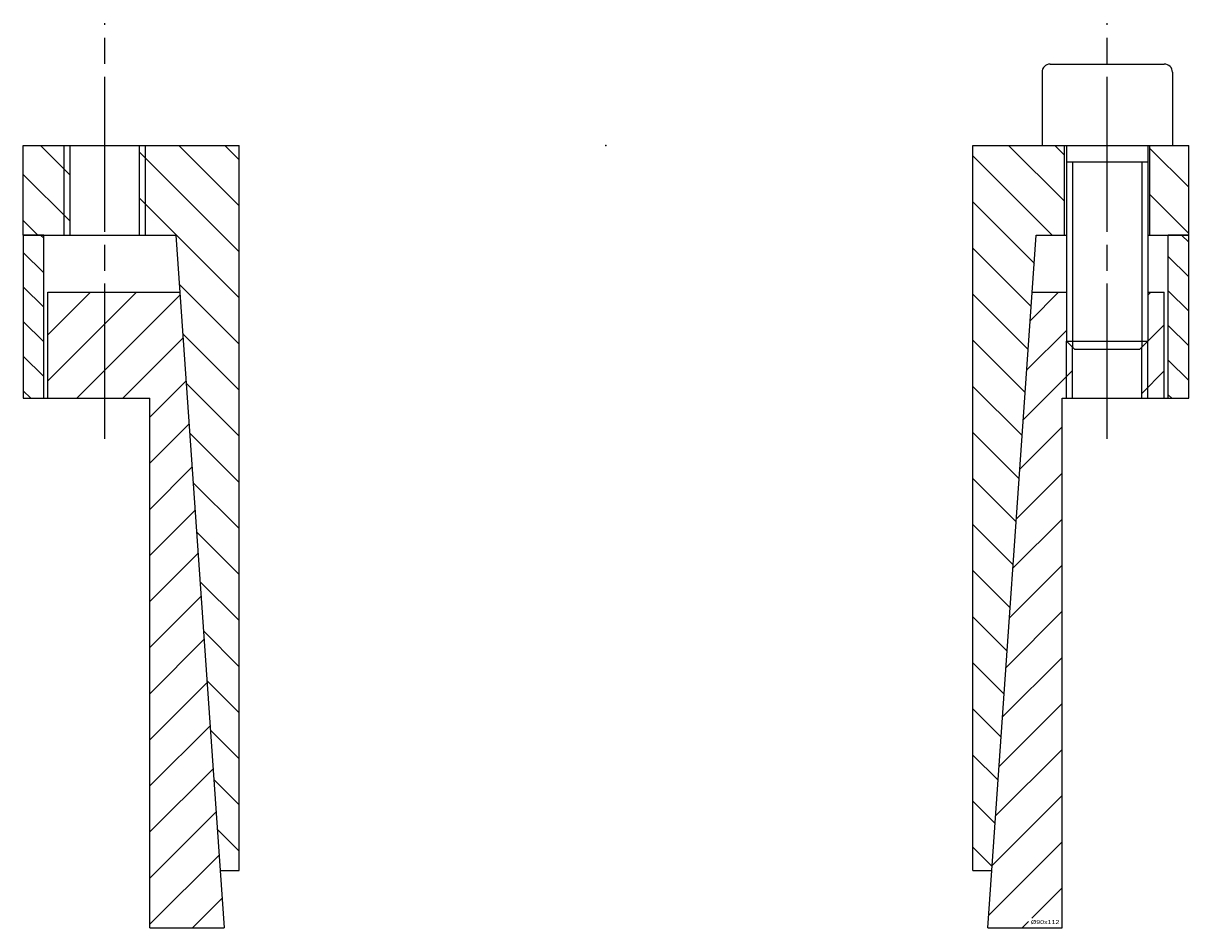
# Model space of a CAD drawing. Extents: x -72 to 72, y -72 to 315.
# Tile 2 of 2: x -72 to 72, y 204 to 315. Entities that reach past the tile are written whole.
import ezdxf
from ezdxf.enums import TextEntityAlignment as Align

# ---------------------------------------------------------------- set-up
doc = ezdxf.new("R2010")
doc.units = 0
doc.linetypes.add('CADRA_CENTERLINE', pattern=[25.4, 19.05, -1.5875, 3.175, -1.5875])
doc.linetypes.add('CADRA_SOLID', pattern=[0])
doc.layers.get('0').update_dxf_attribs({"color": 112, "linetype": 'CADRA_SOLID'})

# ---------------------------------------------------------------- blocks, each defined once
blk = doc.blocks.new('_X2')
for p, q in [((-65.75, -3.64), (-69.39, 0)), ((-45.02, -1.74), (-46.76, 0)), ((56.25, -6.85), (49.4, 0)), ((56.25, -1.19), (55.06, 0)), ((-45.02, -13.06), (-57.25, -0.83)), ((-45.02, -7.4), (-52.42, 0)), ((54.75, -11), (45.02, -1.27)), ((71.5, -5.12), (66.75, -0.37)), ((-65.75, -9.3), (-71.5, -3.55)), ((-45.02, -18.71), (-57.25, -6.48)), ((52.56, -14.47), (45.02, -6.93)), ((71.5, -10.78), (66.75, -6.03)), ((-69.7, -11), (-71.5, -9.2)), ((52.19, -19.75), (45.02, -12.59)), ((-45.02, -24.37), (-52.38, -17.01)), ((51.82, -25.04), (45.02, -18.24)), ((-45.02, -30.03), (-51.95, -23.09)), ((51.45, -30.33), (45.02, -23.9)), ((-45.02, -35.68), (-51.53, -29.17)), ((51.08, -35.61), (45.02, -29.56)), ((-51.1, -35.26), (-45.02, -41.34)), ((50.71, -40.9), (45.02, -35.21)), ((-45.02, -47), (-50.68, -41.34)), ((50.34, -46.19), (45.02, -40.87)), ((49.97, -51.48), (45.02, -46.53)), ((-50.25, -47.42), (-45.02, -52.65)), ((49.6, -56.76), (45.02, -52.18)), ((-45.02, -58.31), (-49.83, -53.5)), ((49.23, -62.05), (45.02, -57.84)), ((-49.4, -59.58), (-45.02, -63.97)), ((48.86, -67.34), (45.02, -63.5)), ((-45.02, -69.62), (-48.98, -65.67)), ((48.49, -72.62), (45.02, -69.15)), ((-48.55, -71.75), (-45.02, -75.28)), ((48.12, -77.91), (45.02, -74.81)), ((-45.02, -80.94), (-48.13, -77.83)), ((47.75, -83.2), (45.02, -80.47)), ((-47.7, -83.91), (-45.02, -86.59)), ((47.38, -88.49), (45.02, -86.12))]:
    blk.add_line(p, q)
blk = doc.blocks.new('_X1')
for p, q in [((-69, -11.38), (-69.38, -11)), ((71.5, -11.87), (70.63, -11)), ((-71.5, -13.12), (-69, -15.62)), ((69, -13.61), (71.5, -16.11)), ((-69, -19.86), (-71.5, -17.36)), ((71.5, -20.35), (69, -17.85)), ((-71.5, -21.6), (-69, -24.1)), ((69, -22.1), (71.5, -24.6)), ((-69, -28.35), (-71.5, -25.85)), ((71.5, -28.84), (69, -26.34)), ((-71.5, -30.09), (-70.59, -31)), ((69, -30.58), (69.42, -31))]:
    blk.add_line(p, q)
blk = doc.blocks.new('_X0')
for p, q in [((-63.25, -18), (-68.5, -23.25)), ((-57.6, -18), (-68.5, -28.9)), ((-52.29, -18.35), (-64.94, -31)), ((55.54, -18), (52.07, -21.47)), ((66.85, -18), (66.5, -18.35)), ((56.5, -22.7), (51.64, -27.55)), ((68.5, -22.01), (65.75, -24.76)), ((-51.92, -23.63), (-59.28, -31)), ((57.25, -27.6), (51.22, -33.64)), ((68.5, -27.67), (65.75, -30.42)), ((-51.55, -28.92), (-55.97, -33.34)), ((-51.18, -34.21), (-55.97, -39)), ((55.97, -34.54), (50.79, -39.72)), ((-50.81, -39.49), (-55.97, -44.66)), ((55.97, -40.2), (50.37, -45.8)), ((-50.44, -44.78), (-55.97, -50.31)), ((55.97, -45.85), (49.94, -51.88)), ((-50.07, -50.07), (-55.97, -55.97)), ((55.97, -51.51), (49.52, -57.96)), ((-49.7, -55.35), (-55.97, -61.63)), ((55.97, -57.17), (49.09, -64.05)), ((-49.33, -60.64), (-55.97, -67.28)), ((55.97, -62.82), (48.66, -70.13)), ((-48.96, -65.93), (-55.97, -72.94)), ((55.97, -68.48), (48.24, -76.21)), ((-48.59, -71.22), (-55.97, -78.6)), ((55.97, -74.14), (47.81, -82.29)), ((-48.22, -76.5), (-55.97, -84.25)), ((55.97, -79.79), (47.39, -88.38)), ((-47.85, -81.79), (-55.97, -89.91)), ((55.97, -85.45), (46.96, -94.46)), ((-47.48, -87.08), (-55.97, -95.57)), ((55.97, -91.11), (52.26, -94.81)), ((-47.11, -92.36), (-50.75, -96)), ((51.08, -96), (51.85, -95.23))]:
    blk.add_line(p, q)
blk = doc.blocks.new('BLOCK1')
at = {"linetype": 'CADRA_CENTERLINE'}
for p, q in [((-61.5, -36), (-61.5, 15)), ((61.5, -36), (61.5, 15))]:
    blk.add_line(p, q, dxfattribs=at)
for p, q in [((53.5, 9), (53.5, 0)), ((54.5, 10), (68.5, 10)), ((69.5, 9), (69.5, 0)), ((-71.5, 0), (-45.02, 0)), ((-66.5, -11), (-66.5, 0)), ((-65.75, -11), (-65.75, 0)), ((-57.25, -11), (-57.25, 0)), ((-56.5, -11), (-56.5, 0)), ((-45.02, -89), (-45.02, 0)), ((45.02, -89), (45.02, 0)), ((45.02, 0), (56.5, 0)), ((53.5, 0), (69.5, 0)), ((56.5, 0), (56.5, -24)), ((66.5, 0), (71.5, 0)), ((66.5, 0), (66.5, -24)), ((-71.5, -11), (-71.5, 0)), ((56.25, -11), (56.25, 0)), ((66.75, -11), (66.75, 0)), ((71.5, -11), (71.5, 0)), ((56.5, -2), (66.5, -2)), ((57.25, -2), (57.25, -24.75)), ((65.75, -2), (65.75, -24.75)), ((-71.5, -11), (-71.5, -31)), ((-69, -11), (-71.5, -11)), ((-71.5, -11), (-52.8, -11)), ((-69, -31), (-69, -11)), ((-52.8, -11), (-46.86, -96)), ((46.86, -96), (52.8, -11)), ((52.8, -11), (56.5, -11)), ((66.5, -11), (71.5, -11)), ((69, -31), (69, -11)), ((71.5, -11), (69, -11)), ((71.5, -31), (71.5, -11)), ((-68.5, -18), (-52.31, -18)), ((-68.5, -31), (-68.5, -18)), ((52.31, -18), (56.5, -18)), ((66.5, -18), (68.5, -18)), ((68.5, -31), (68.5, -18)), ((56.5, -31), (56.5, -24)), ((56.5, -24), (66.5, -24)), ((56.5, -24), (57.5, -25)), ((66.5, -24), (65.5, -25)), ((66.5, -31), (66.5, -24)), ((57.25, -31), (57.25, -24.75)), ((57.5, -25), (65.5, -25)), ((65.75, -31), (65.75, -24.75)), ((-71.5, -31), (-68.5, -31)), ((-68.5, -31), (-55.97, -31)), ((-55.97, -96), (-55.97, -31)), ((55.97, -31), (68.5, -31)), ((55.97, -96), (55.97, -31)), ((68.5, -31), (71.5, -31)), ((-47.34, -89), (-45.02, -89)), ((45.02, -89), (47.34, -89)), ((-55.97, -96), (-46.86, -96)), ((46.86, -96), (55.97, -96))]:
    blk.add_line(p, q)
for centre, start, end in [((54.5, 9), 90, 180), ((68.5, 9), 0, 90)]:
    blk.add_arc(centre, 1, start, end)
blk.add_point((0, 0))
for name in ['_X2', '_X1', '_X0']:
    blk.add_blockref(name, (0, 0))
blk.add_text('%%c90x112', height=0.5).set_placement((52.13, -95.56), (55.62, -95.56), align=Align.FIT)

msp = doc.modelspace()

# ---------------------------------------------------------------- block references
msp.add_blockref('BLOCK1', (0, 300))

doc.saveas('drawing.dxf')
